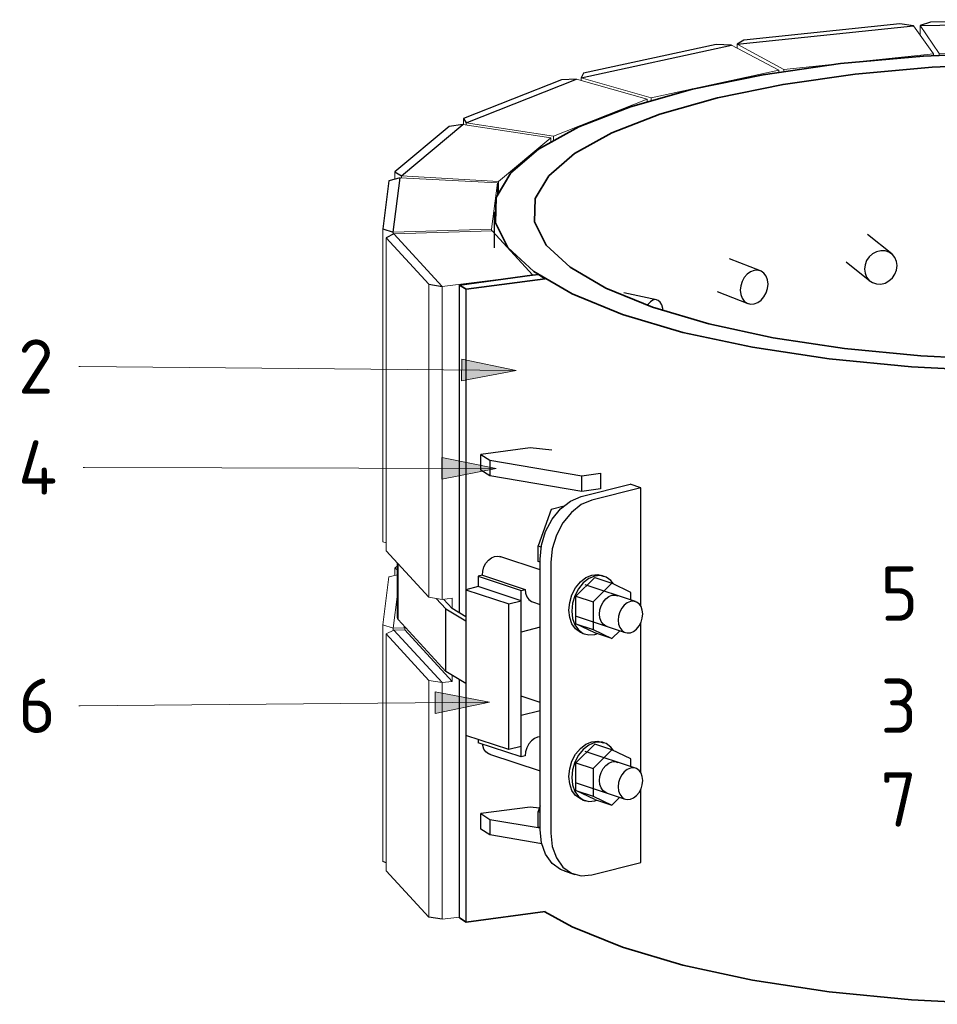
# Model space of a CAD drawing. Header units: millimetres. Extents: x -238433 to -217132, y -48109 to 138642.
# Tile 1 of 14: x -231615 to -230771, y -48109 to -47204. Entities that reach past the tile are written whole.
import ezdxf

# ---------------------------------------------------------------- set-up
doc = ezdxf.new("R2010")
doc.units = ezdxf.units.MM
for name, color, linetype, lineweight in [('N-CO-BC-BETONVORM-G', 50, 'Continuous', 25), ('N-CO-BC-BETONVORM-G-1', 50, 'Continuous', 13), ('N-CO-BC-BETONVORM-G-2', 50, 'Continuous', 35), ('N-CO-HC-HOUTVORM-G', 30, 'Continuous', 18), ('N-CO-HC-HOUTVORM-GD', 90, 'Continuous', 25), ('N-CO-KC-KUNSTSTOFVORM-G', 7, 'Continuous', 13), ('N-CO-KC-KUNSTSTOFVORM-GD', 90, 'Continuous', 18), ('N-CO-SC-STAALVORM-G', 10, 'Continuous', 25), ('N-CO-SC-STAALVORM-GD', 90, 'Continuous', 35), ('X-XX-AL-T25-1', 250, 'Continuous', 13), ('X-XX-AL-T25-2', 7, 'Continuous', 13)]:
    doc.layers.add(name, color=color, linetype=linetype, lineweight=lineweight)
doc.styles.add('NLCS-ISO_3', font='NLCS-ISO.ttf', dxfattribs={"height": 50})

# ---------------------------------------------------------------- blocks, each defined once
blk = doc.blocks.new('GM_Wrijfstijl_boven_beschermpaal - GM_Wrijfstijl_boven_beschermpaal-V1-3D impressie stalen onderdelen')
at = {"layer": 'N-CO-HC-HOUTVORM-G'}
for p, q in [((197206.88, -47218.02), (197206.88, -47209.2)), ((197379.18, -47223.95), (197379.18, -47206.71))]:
    blk.add_line(p, q, dxfattribs=at)
at = {"layer": 'N-CO-HC-HOUTVORM-GD'}
for p, q in [((197216.36, -47206.17), (197206.88, -47209.2)), ((197206.88, -47209.2), (197379.18, -47206.71)), ((197368.69, -47203.97), (197216.36, -47206.17)), ((197379.18, -47206.71), (197368.69, -47203.97))]:
    blk.add_line(p, q, dxfattribs=at)
at = {"layer": 'N-CO-KC-KUNSTSTOFVORM-G'}
for p, q in [((197206.88, -47218.02), (197206.88, -47209.2)), ((197379.18, -47223.95), (197379.18, -47206.71)), ((197224.33, -47235.03), (197224.33, -47236.68)), ((197370.71, -47232.91), (197370.71, -47234.46))]:
    blk.add_line(p, q, dxfattribs=at)
at = {"layer": 'N-CO-KC-KUNSTSTOFVORM-GD'}
for p, q in [((197379.18, -47206.71), (197206.88, -47209.2)), ((197206.88, -47209.2), (197224.33, -47235.03)), ((197370.71, -47232.91), (197379.18, -47206.71)), ((197224.33, -47235.03), (197370.71, -47232.91))]:
    blk.add_line(p, q, dxfattribs=at)
blk = doc.blocks.new('GM_Wrijfstijl_boven_beschermpaal - GM_Wrijfstijl_boven_beschermpaal-V2-3D impressie stalen onderdelen')
at = {"layer": 'N-CO-HC-HOUTVORM-G'}
blk.add_line((197038.58, -47230.23), (197038.58, -47226.51), dxfattribs=at)
at = {"layer": 'N-CO-HC-HOUTVORM-GD'}
for p, q in [((197038.58, -47226.51), (197200.84, -47209.55)), ((197188.04, -47207.82), (197044.59, -47222.81)), ((197200.84, -47209.55), (197188.04, -47207.82)), ((197044.59, -47222.81), (197038.58, -47226.51))]:
    blk.add_line(p, q, dxfattribs=at)
at = {"layer": 'N-CO-KC-KUNSTSTOFVORM-G'}
for p, q in [((197038.58, -47230.23), (197038.58, -47226.51)), ((197219.21, -47235.32), (197219.21, -47236.96)), ((197081.37, -47249.73), (197081.37, -47251.59))]:
    blk.add_line(p, q, dxfattribs=at)
at = {"layer": 'N-CO-KC-KUNSTSTOFVORM-GD'}
for p, q in [((197200.84, -47209.55), (197038.58, -47226.51)), ((197219.21, -47235.32), (197200.84, -47209.55)), ((197038.58, -47226.51), (197081.37, -47249.73)), ((197081.37, -47249.73), (197219.21, -47235.32))]:
    blk.add_line(p, q, dxfattribs=at)
blk = doc.blocks.new('GM_Wrijfstijl_boven_beschermpaal - GM_Wrijfstijl_boven_beschermpaal-V3-3D impressie stalen onderdelen')
at = {"layer": 'N-CO-HC-HOUTVORM-G'}
blk.add_line((196895.13, -47259.8), (196895.13, -47257.31), dxfattribs=at)
at = {"layer": 'N-CO-HC-HOUTVORM-GD'}
for p, q in [((196895.13, -47257.31), (197033.17, -47227.36)), ((197019.17, -47226.78), (196897.13, -47253.25)), ((197033.17, -47227.36), (197019.17, -47226.78)), ((196897.13, -47253.25), (196895.13, -47257.31))]:
    blk.add_line(p, q, dxfattribs=at)
at = {"layer": 'N-CO-KC-KUNSTSTOFVORM-G'}
for p, q in [((197076.77, -47250.45), (197076.77, -47252.31)), ((196895.13, -47259.8), (196895.13, -47257.31)), ((196959.51, -47275.89), (196959.51, -47278.19))]:
    blk.add_line(p, q, dxfattribs=at)
at = {"layer": 'N-CO-KC-KUNSTSTOFVORM-GD'}
for p, q in [((197033.17, -47227.36), (196895.13, -47257.31)), ((197076.77, -47250.45), (197033.17, -47227.36)), ((196959.51, -47275.89), (197076.77, -47250.45)), ((196895.13, -47257.31), (196959.51, -47275.89))]:
    blk.add_line(p, q, dxfattribs=at)
blk = doc.blocks.new('GM_Wrijfstijl_boven_beschermpaal - GM_Wrijfstijl_boven_beschermpaal-V4-3D impressie stalen onderdelen')
at = {"layer": 'N-CO-HC-HOUTVORM-G'}
for p, q in [((196712.45, -47684), (196712.45, -47396.27)), ((196722.07, -47401.38), (196722.07, -47399.27)), ((196715.65, -47684.99), (196712.45, -47684)), ((196718.14, -47716.47), (196712.45, -47760.57)), ((196726.09, -47714.33), (196718.14, -47716.47)), ((196722.07, -47763.57), (196726.09, -47732.38)), ((196712.45, -47760.57), (196722.07, -47763.57)), ((196712.45, -47978.25), (196712.45, -47760.57)), ((196722.07, -47765.68), (196722.07, -47763.57))]:
    blk.add_line(p, q, dxfattribs=at)
at = {"layer": 'N-CO-HC-HOUTVORM-GD'}
for p, q in [((196718.14, -47352.16), (196712.45, -47396.27)), ((196728.51, -47349.38), (196718.14, -47352.16)), ((196722.07, -47399.27), (196728.51, -47349.38)), ((196712.45, -47396.27), (196722.07, -47399.27)), ((196715.65, -47979.24), (196712.45, -47978.25))]:
    blk.add_line(p, q, dxfattribs=at)
at = {"layer": 'N-CO-KC-KUNSTSTOFVORM-G'}
for p, q in [((196817.96, -47354.11), (196817.96, -47365.28)), ((196722.07, -47401.38), (196722.07, -47399.27)), ((196812.49, -47396.48), (196812.49, -47398.01)), ((196722.07, -47763.57), (196726.09, -47732.38)), ((196732.11, -47763.26), (196732.11, -47761.47)), ((196722.07, -47763.57), (196732.11, -47763.26)), ((196722.07, -47765.68), (196722.07, -47763.57))]:
    blk.add_line(p, q, dxfattribs=at)
at = {"layer": 'N-CO-KC-KUNSTSTOFVORM-GD'}
for p, q in [((196728.51, -47349.38), (196722.07, -47399.27)), ((196817.96, -47354.11), (196728.51, -47349.38)), ((196812.49, -47396.48), (196817.96, -47354.11)), ((196722.07, -47399.27), (196812.49, -47396.48))]:
    blk.add_line(p, q, dxfattribs=at)
blk = doc.blocks.new('GM_Wrijfstijl_boven_beschermpaal - GM_Wrijfstijl_boven_beschermpaal-V5-3D impressie stalen onderdelen')
at = {"layer": 'N-CO-HC-HOUTVORM-G'}
for p, q in [((196715.65, -47404.58), (196715.65, -47692.3)), ((196754.76, -47734.96), (196754.76, -47447.23)), ((196766.99, -47737.02), (196766.99, -47449.29)), ((196754.76, -47734.96), (196715.65, -47692.3)), ((196766.99, -47737.02), (196754.76, -47734.96)), ((196722.75, -47765.34), (196715.65, -47768.88)), ((196715.65, -47768.88), (196754.76, -47811.54)), ((196715.65, -47768.88), (196715.65, -47986.55)), ((196766.99, -47813.59), (196722.75, -47765.34)), ((196754.76, -47811.54), (196766.99, -47813.59)), ((196754.76, -48029.21), (196754.76, -47811.54)), ((196766.99, -48031.27), (196766.99, -47813.59))]:
    blk.add_line(p, q, dxfattribs=at)
at = {"layer": 'N-CO-HC-HOUTVORM-GD'}
for p, q in [((196722.75, -47401.04), (196715.65, -47404.58)), ((196715.65, -47404.58), (196754.76, -47447.23)), ((196766.99, -47449.29), (196722.75, -47401.04)), ((196754.76, -47447.23), (196766.99, -47449.29)), ((196754.76, -48029.21), (196715.65, -47986.55)), ((196766.99, -48031.27), (196754.76, -48029.21))]:
    blk.add_line(p, q, dxfattribs=at)
at = {"layer": 'N-CO-KC-KUNSTSTOFVORM-G'}
for p, q in [((196766.99, -47737.02), (196766.99, -47449.29)), ((196776.29, -47735.87), (196766.99, -47737.02)), ((196776.29, -47745.44), (196776.29, -47735.87)), ((196732.78, -47765), (196732.78, -47762.2)), ((196722.75, -47765.34), (196732.78, -47765)), ((196766.99, -47813.59), (196722.75, -47765.34)), ((196732.78, -47765), (196776.29, -47812.45)), ((196776.29, -47812.45), (196776.29, -47806.78)), ((196766.99, -47813.59), (196776.29, -47812.45)), ((196766.99, -48031.27), (196766.99, -47813.59))]:
    blk.add_line(p, q, dxfattribs=at)
at = {"layer": 'N-CO-KC-KUNSTSTOFVORM-GD'}
for p, q in [((196813.07, -47397.99), (196722.75, -47401.04)), ((196850.65, -47438.98), (196813.07, -47397.99)), ((196722.75, -47401.04), (196766.99, -47449.29)), ((196766.99, -47449.29), (196850.65, -47438.98)), ((196782.96, -48029.3), (196766.99, -48031.27))]:
    blk.add_line(p, q, dxfattribs=at)
blk = doc.blocks.new('GM_Wrijfstijl_boven_beschermpaal - GM_Wrijfstijl_boven_beschermpaal-V6-3D impressie stalen onderdelen')
at = {"layer": 'N-CO-HC-HOUTVORM-G'}
for p, q in [((196786.88, -47300.57), (196786.88, -47294.85)), ((196789.06, -47300.89), (196789.06, -47298.89))]:
    blk.add_line(p, q, dxfattribs=at)
at = {"layer": 'N-CO-HC-HOUTVORM-GD'}
for p, q in [((196876.83, -47259.2), (196786.88, -47294.85)), ((196789.06, -47298.89), (196890.81, -47258.57)), ((196890.81, -47258.57), (196876.83, -47259.2)), ((196786.88, -47294.85), (196789.06, -47298.89))]:
    blk.add_line(p, q, dxfattribs=at)
at = {"layer": 'N-CO-KC-KUNSTSTOFVORM-G'}
for p, q in [((196955.83, -47276.97), (196955.83, -47279.32)), ((196789.06, -47300.89), (196789.06, -47298.89)), ((196869.4, -47311.21), (196869.4, -47314.69))]:
    blk.add_line(p, q, dxfattribs=at)
at = {"layer": 'N-CO-KC-KUNSTSTOFVORM-GD'}
for p, q in [((196890.81, -47258.57), (196789.06, -47298.89)), ((196955.83, -47276.97), (196890.81, -47258.57)), ((196869.4, -47311.21), (196955.83, -47276.97)), ((196789.06, -47298.89), (196869.4, -47311.21))]:
    blk.add_line(p, q, dxfattribs=at)
blk = doc.blocks.new('GM_Wrijfstijl_boven_beschermpaal - GM_Wrijfstijl_boven_beschermpaal-V7-3D impressie stalen onderdelen')
at = {"layer": 'N-CO-HC-HOUTVORM-G'}
for p, q in [((196723.47, -47350.73), (196723.47, -47343.95)), ((196729.64, -47349.44), (196729.64, -47347.63)), ((196726.09, -47706.07), (196723.47, -47708.25)), ((196723.47, -47708.25), (196726.09, -47709.82)), ((196723.47, -47715.04), (196723.47, -47708.25))]:
    blk.add_line(p, q, dxfattribs=at)
at = {"layer": 'N-CO-HC-HOUTVORM-GD'}
for p, q in [((196729.64, -47347.63), (196786.21, -47300.47)), ((196786.21, -47300.47), (196773.48, -47302.25)), ((196773.48, -47302.25), (196723.47, -47343.95)), ((196723.47, -47343.95), (196729.64, -47347.63))]:
    blk.add_line(p, q, dxfattribs=at)
at = {"layer": 'N-CO-KC-KUNSTSTOFVORM-G'}
for p, q in [((196866.98, -47312.55), (196866.98, -47316.17)), ((196729.64, -47349.44), (196729.64, -47347.63)), ((196818.92, -47352.62), (196818.92, -47363.12))]:
    blk.add_line(p, q, dxfattribs=at)
at = {"layer": 'N-CO-KC-KUNSTSTOFVORM-GD'}
for p, q in [((196786.21, -47300.47), (196729.64, -47347.63)), ((196866.98, -47312.55), (196786.21, -47300.47)), ((196818.92, -47352.62), (196866.98, -47312.55)), ((196729.64, -47347.63), (196818.92, -47352.62))]:
    blk.add_line(p, q, dxfattribs=at)
blk = doc.blocks.new('GM_type2 - GM_type2-3480043-3D impressie stalen onderdelen')
at = {"layer": 'N-CO-SC-STAALVORM-G'}
for p, q in [((196782.96, -47749.42), (196782.96, -47447.98)), ((196789.24, -47728.09), (196789.24, -47451.92)), ((196782.96, -48029.96), (196782.96, -47810.76)), ((196789.24, -48033.9), (196789.24, -47862.24))]:
    blk.add_line(p, q, dxfattribs=at)
at = {"layer": 'N-CO-SC-STAALVORM-GD'}
for p, q in [((196849.96, -47439.05), (196782.96, -47447.98)), ((196789.24, -47451.92), (196861.9, -47442.24)), ((196855.62, -47438.3), (196850.65, -47438.96)), ((196861.9, -47442.24), (196855.62, -47438.3)), ((196782.96, -47447.98), (196789.24, -47451.92)), ((196861.9, -48024.22), (196789.24, -48033.9)), ((196789.24, -48033.9), (196782.96, -48029.96))]:
    blk.add_line(p, q, dxfattribs=at)
blk = doc.blocks.new('GM_Type10 - GM_Type10-V15-3D impressie stalen onderdelen')
at = {"layer": 'N-CO-SC-STAALVORM-G'}
for p, q in [((197180.67, -47419.23), (197158.47, -47401.45)), ((197138.68, -47426.59), (197160.67, -47444.21))]:
    blk.add_line(p, q, dxfattribs=at)
for points in [[(197185.72, -47430.15, 0), (197185.21, -47426.24, 0), (197183.7, -47422.7, 0), (197181.31, -47419.78, 0), (197178.19, -47417.67, 0), (197174.57, -47416.52, 0), (197170.67, -47416.4, 0), (197166.78, -47417.33, 0), (197163.15, -47419.24, 0), (197160.03, -47422, 0), (197157.64, -47425.42, 0), (197156.13, -47429.28, 0), (197155.62, -47433.29, 0)], [(197155.62, -47433.29, 0), (197156.13, -47437.2, 0), (197157.64, -47440.74, 0), (197160.03, -47443.66, 0), (197163.15, -47445.77, 0), (197166.78, -47446.92, 0), (197170.67, -47447.04, 0), (197174.57, -47446.11, 0), (197178.19, -47444.2, 0), (197181.31, -47441.44, 0), (197183.7, -47438.02, 0), (197185.21, -47434.16, 0), (197185.72, -47430.15, 0)]]:
    blk.add_polyline3d(points, dxfattribs=at)
blk = doc.blocks.new('GM_Type10 - GM_Type10-V16-3D impressie stalen onderdelen')
at = {"layer": 'N-CO-SC-STAALVORM-G'}
for p, q in [((197059.89, -47435), (197031.37, -47423.99)), ((197019.96, -47453.89), (197048.37, -47464.85))]:
    blk.add_line(p, q, dxfattribs=at)
for points in [[(197066.93, -47447.15, 0), (197066.49, -47443.28, 0), (197065.22, -47439.86, 0), (197063.18, -47437.13, 0), (197060.53, -47435.27, 0), (197057.44, -47434.41, 0), (197054.13, -47434.61, 0), (197050.82, -47435.85, 0), (197047.73, -47438.05, 0), (197045.08, -47441.06, 0), (197043.04, -47444.67, 0), (197041.76, -47448.64, 0), (197041.33, -47452.7, 0)], [(197041.33, -47452.7, 0), (197041.76, -47456.57, 0), (197043.04, -47459.99, 0), (197045.08, -47462.72, 0), (197047.73, -47464.58, 0), (197050.82, -47465.44, 0), (197054.13, -47465.24, 0), (197057.44, -47464, 0), (197060.53, -47461.8, 0), (197063.18, -47458.79, 0), (197065.22, -47455.18, 0), (197066.49, -47451.21, 0), (197066.93, -47447.15, 0)]]:
    blk.add_polyline3d(points, dxfattribs=at)
blk = doc.blocks.new('GM_Type10 - GM_Type10-V17-3D impressie stalen onderdelen')
at = {"layer": 'N-CO-SC-STAALVORM-G'}
blk.add_line((196964.38, -47461.54), (196934.31, -47455.18), dxfattribs=at)
blk.add_polyline3d([(196970.42, -47471.39, 0), (196970.19, -47469.62, 0), (196969.24, -47466.3, 0), (196967.74, -47463.72, 0), (196965.79, -47462.06, 0), (196963.51, -47461.43, 0), (196961.07, -47461.88, 0), (196958.63, -47463.37, 0), (196956.35, -47465.8, 0), (196955.85, -47466.5, 0)], dxfattribs=at)
blk = doc.blocks.new('GM_type3 - GM_type3-3483063-3D impressie stalen onderdelen')
at = {"layer": 'N-CO-SC-STAALVORM-G'}
for p, q in [((196894.94, -47642.58), (196940.14, -47631.16)), ((196950.01, -47634.43), (196904.8, -47645.85)), ((196950.01, -47634.43), (196940.14, -47631.16)), ((196950.01, -47743.56), (196950.01, -47634.43)), ((196857.27, -47948.83), (196857.27, -47699.95)), ((196867.13, -47703.22), (196867.13, -47952.1)), ((196950.01, -47896.72), (196950.01, -47758.19)), ((196950.01, -47979.03), (196950.01, -47911.35)), ((196904.8, -47990.45), (196950.01, -47979.03)), ((196879.2, -47986.78), (196889.07, -47990.05))]:
    blk.add_line(p, q, dxfattribs=at)
for points in [[(196857.27, -47699.95, 0), (196858.55, -47687.24, 0), (196862.32, -47674.75, 0), (196868.3, -47663.33, 0), (196876.1, -47653.75, 0), (196885.19, -47646.67, 0), (196894.94, -47642.58, 0)], [(196904.8, -47645.85, 0), (196895.05, -47649.94, 0), (196885.97, -47657.02, 0), (196878.17, -47666.6, 0), (196872.18, -47678.02, 0), (196868.42, -47690.51, 0), (196867.13, -47703.22, 0)], [(196880.94, -47987.28, 0), (196876.1, -47985.52, 0), (196868.3, -47979.89, 0), (196862.32, -47971.49, 0), (196858.55, -47960.89, 0), (196857.27, -47948.83, 0)], [(196867.13, -47952.1, 0), (196868.42, -47964.16, 0), (196872.18, -47974.76, 0), (196878.17, -47983.16, 0), (196885.97, -47988.79, 0), (196895.05, -47991.28, 0), (196904.8, -47990.45, 0)]]:
    blk.add_polyline3d(points, dxfattribs=at)
blk = doc.blocks.new('GM_type5 - GM_type5-3483963-3D impressie stalen onderdelen')
at = {"layer": 'N-CO-SC-STAALVORM-G'}
for p, q in [((196867.4, -47654.28), (196855.4, -47687.96)), ((196879.27, -47651.28), (196867.4, -47654.28)), ((196855.4, -47687.96), (196858.38, -47688.95)), ((196855.4, -47702.32), (196855.4, -47687.96)), ((196857.27, -47702.94), (196855.4, -47702.32))]:
    blk.add_line(p, q, dxfattribs=at)
blk = doc.blocks.new('GM_type5 - GM_type5-V19-3D impressie stalen onderdelen')
at = {"layer": 'N-CO-SC-STAALVORM-G'}
for p, q in [((196857.27, -47926.81), (196855.4, -47932.05)), ((196855.4, -47932.05), (196857.27, -47932.67)), ((196855.4, -47946.41), (196855.4, -47932.05)), ((196857.27, -47947.03), (196855.4, -47946.41))]:
    blk.add_line(p, q, dxfattribs=at)
blk = doc.blocks.new('GM_type4 - GM_type4-3520903-3D impressie stalen onderdelen')
at = {"layer": 'N-CO-SC-STAALVORM-G'}
for p, q in [((196848.07, -47928.04), (196802.66, -47934.09)), ((196802.66, -47934.09), (196811.03, -47939.35)), ((196802.66, -47948.45), (196802.66, -47934.09)), ((196856.51, -47928.94), (196848.07, -47928.04)), ((196811.03, -47939.35), (196857.27, -47947.16)), ((196811.03, -47939.35), (196811.03, -47953.71)), ((196811.03, -47953.71), (196802.66, -47948.45)), ((196858.87, -47961.79), (196811.03, -47953.71))]:
    blk.add_line(p, q, dxfattribs=at)
blk = doc.blocks.new('GM_type4 - GM_type4-V20-3D impressie stalen onderdelen')
at = {"layer": 'N-CO-SC-STAALVORM-G'}
for p, q in [((196848.07, -47597.8), (196802.66, -47603.85)), ((196867.99, -47599.93), (196848.07, -47597.8)), ((196802.66, -47603.85), (196811.03, -47609.11)), ((196802.66, -47618.21), (196802.66, -47603.85)), ((196811.03, -47609.11), (196895.67, -47623.4)), ((196811.03, -47609.11), (196811.03, -47623.47)), ((196811.03, -47623.47), (196802.66, -47618.21)), ((196895.67, -47637.76), (196811.03, -47623.47)), ((196895.67, -47623.4), (196912.73, -47621.13)), ((196895.67, -47637.76), (196895.67, -47623.4)), ((196912.73, -47621.13), (196912.73, -47635.49)), ((196912.73, -47635.49), (196895.67, -47637.76))]:
    blk.add_line(p, q, dxfattribs=at)
blk = doc.blocks.new('GM_M30 - M20-3491457-3D impressie stalen onderdelen')
at = {"layer": 'N-CO-SC-STAALVORM-G'}
for p, q in [((196857.27, -47710.01), (196820.09, -47697.68)), ((196804.07, -47714.78), (196843.53, -47727.86)), ((196890.1, -47734.11), (196907.43, -47717.02)), ((196907.43, -47717.02), (196923.21, -47722.25)), ((196916.24, -47715.87), (196913.61, -47714.99)), ((196945.03, -47739.11), (196898.79, -47723.78)), ((196923.21, -47722.25), (196905.89, -47739.34)), ((196940.54, -47730.59), (196923.21, -47722.25)), ((196890.1, -47759.53), (196890.1, -47734.11)), ((196890.1, -47734.11), (196905.89, -47739.34)), ((196940.54, -47737.69), (196940.54, -47730.59)), ((196850.11, -47739.24), (196857.27, -47741.62)), ((196905.89, -47739.34), (196905.89, -47764.76)), ((196889.43, -47752.28), (196935.59, -47767.58)), ((196907.43, -47767.87), (196890.1, -47759.53)), ((196890.1, -47759.53), (196905.89, -47764.76)), ((196895.99, -47768.15), (196898.62, -47769.02)), ((196905.89, -47764.76), (196923.21, -47773.1)), ((196923.21, -47773.1), (196907.43, -47767.87)), ((196923.21, -47773.1), (196930.57, -47765.85))]:
    blk.add_line(p, q, dxfattribs=at)
for points in [[(196804.07, -47714.78, 0), (196804.46, -47710.96, 0), (196805.59, -47707.21, 0), (196807.38, -47703.79, 0), (196809.72, -47700.91, 0), (196812.45, -47698.79, 0), (196815.37, -47697.56, 0), (196818.3, -47697.31, 0), (196821.02, -47698.06, 0)], [(196883.71, -47746.9, 0), (196884.43, -47739.78, 0), (196886.53, -47732.78, 0), (196889.89, -47726.39, 0), (196894.25, -47721.02, 0), (196899.34, -47717.06, 0), (196904.8, -47714.77, 0), (196910.26, -47714.3, 0), (196915.35, -47715.7, 0)], [(196924.77, -47722.8, 0), (196922.35, -47719.72, 0), (196917.98, -47716.57, 0), (196912.89, -47715.18, 0), (196907.43, -47715.64, 0), (196901.97, -47717.93, 0), (196896.89, -47721.9, 0), (196892.52, -47727.26, 0), (196889.16, -47733.66, 0), (196887.06, -47740.65, 0), (196886.34, -47747.77, 0)], [(196843.53, -47727.86, 0), (196843.91, -47731.48, 0), (196845.04, -47734.65, 0), (196846.84, -47737.17, 0), (196849.18, -47738.86, 0), (196850.64, -47739.4, 0)], [(196911.91, -47750.53, 0), (196912.3, -47746.72, 0), (196913.43, -47742.97, 0), (196915.22, -47739.54, 0), (196917.56, -47736.67, 0), (196920.29, -47734.55, 0), (196923.21, -47733.32, 0), (196926.14, -47733.07, 0), (196928.86, -47733.81, 0)], [(196951.61, -47750.49, 0), (196951.23, -47746.87, 0), (196950.1, -47743.69, 0), (196948.3, -47741.17, 0), (196945.96, -47739.48, 0), (196943.24, -47738.74, 0), (196940.31, -47738.99, 0), (196937.39, -47740.21, 0), (196934.66, -47742.34, 0), (196932.32, -47745.21, 0), (196930.52, -47748.64, 0), (196929.4, -47752.38, 0), (196929.01, -47756.2, 0)], [(196896.87, -47768.41, 0), (196894.25, -47767.45, 0), (196889.89, -47764.29, 0), (196886.53, -47759.59, 0), (196884.43, -47753.65, 0), (196883.71, -47746.9, 0)], [(196886.34, -47747.77, 0), (196887.06, -47754.53, 0), (196889.16, -47760.46, 0), (196892.52, -47765.16, 0), (196896.89, -47768.32, 0), (196901.97, -47769.71, 0), (196907.43, -47769.25, 0), (196909.28, -47768.67, 0)], [(196919.02, -47762.06, 0), (196917.56, -47761.54, 0), (196915.22, -47759.85, 0), (196913.43, -47757.33, 0), (196912.3, -47754.15, 0), (196911.91, -47750.53, 0)], [(196929.01, -47756.2, 0), (196929.4, -47759.82, 0), (196930.52, -47762.99, 0), (196932.32, -47765.51, 0), (196934.66, -47767.21, 0), (196937.39, -47767.95, 0), (196940.31, -47767.7, 0), (196943.24, -47766.47, 0), (196945.96, -47764.35, 0), (196948.3, -47761.48, 0), (196950.1, -47758.05, 0), (196951.23, -47754.3, 0), (196951.61, -47750.49, 0)]]:
    blk.add_polyline3d(points, dxfattribs=at)
blk = doc.blocks.new('GM_M30 - M20-V21-3D impressie stalen onderdelen')
at = {"layer": 'N-CO-SC-STAALVORM-G'}
for p, q in [((196890.1, -47887.26), (196907.43, -47870.18)), ((196923.21, -47875.41), (196907.43, -47870.18)), ((196916.24, -47869.02), (196913.61, -47868.15)), ((196810.65, -47879.32), (196857.27, -47894.77)), ((196945.03, -47892.26), (196898.79, -47876.93)), ((196923.21, -47875.41), (196905.89, -47892.5)), ((196940.54, -47883.74), (196923.21, -47875.41)), ((196890.1, -47912.69), (196890.1, -47887.26)), ((196890.1, -47887.26), (196905.89, -47892.5)), ((196940.54, -47890.85), (196940.54, -47883.74)), ((196905.89, -47892.5), (196905.89, -47917.92)), ((196889.35, -47905.41), (196935.59, -47920.74)), ((196907.43, -47921.02), (196890.1, -47912.69)), ((196890.1, -47912.69), (196905.89, -47917.92)), ((196895.99, -47921.3), (196898.62, -47922.18)), ((196905.89, -47917.92), (196923.21, -47926.25)), ((196907.43, -47921.02), (196923.21, -47926.25)), ((196923.21, -47926.25), (196930.57, -47919))]:
    blk.add_line(p, q, dxfattribs=at)
for points in [[(196811.17, -47879.47, 0), (196809.72, -47878.94, 0), (196807.38, -47877.25, 0), (196805.59, -47874.73, 0), (196804.46, -47871.55, 0), (196804.23, -47870.26, 0)], [(196857.28, -47863.52, 0), (196854.83, -47863.8, 0), (196851.9, -47865.03, 0), (196849.18, -47867.15, 0), (196846.84, -47870.02, 0), (196845.04, -47873.45, 0), (196843.91, -47877.2, 0), (196843.53, -47881.01, 0)], [(196883.71, -47900.05, 0), (196884.43, -47892.94, 0), (196886.53, -47885.94, 0), (196889.89, -47879.54, 0), (196894.25, -47874.18, 0), (196899.34, -47870.22, 0), (196904.8, -47867.92, 0), (196910.26, -47867.46, 0), (196915.35, -47868.85, 0)], [(196924.77, -47875.95, 0), (196922.35, -47872.88, 0), (196917.98, -47869.72, 0), (196912.89, -47868.33, 0), (196907.43, -47868.8, 0), (196901.97, -47871.09, 0), (196896.89, -47875.05, 0), (196892.52, -47880.41, 0), (196889.16, -47886.81, 0), (196887.06, -47893.81, 0), (196886.34, -47900.93, 0)], [(196911.91, -47903.68, 0), (196912.3, -47899.87, 0), (196913.43, -47896.12, 0), (196915.22, -47892.7, 0), (196917.56, -47889.82, 0), (196920.29, -47887.7, 0), (196923.21, -47886.47, 0), (196926.14, -47886.22, 0), (196928.86, -47886.97, 0)], [(196951.61, -47903.64, 0), (196951.23, -47900.03, 0), (196950.1, -47896.85, 0), (196948.3, -47894.33, 0), (196945.96, -47892.64, 0), (196943.24, -47891.89, 0), (196940.31, -47892.14, 0), (196937.39, -47893.37, 0), (196934.66, -47895.49, 0), (196932.32, -47898.36, 0), (196930.52, -47901.79, 0), (196929.4, -47905.54, 0), (196929.01, -47909.35, 0)], [(196896.87, -47921.56, 0), (196894.25, -47920.6, 0), (196889.89, -47917.45, 0), (196886.53, -47912.74, 0), (196884.43, -47906.81, 0), (196883.71, -47900.05, 0)], [(196886.34, -47900.93, 0), (196887.06, -47907.68, 0), (196889.16, -47913.61, 0), (196892.52, -47918.32, 0), (196896.89, -47921.47, 0), (196901.97, -47922.87, 0), (196907.43, -47922.4, 0), (196909.28, -47921.83, 0)], [(196919.02, -47915.22, 0), (196917.56, -47914.69, 0), (196915.22, -47913, 0), (196913.43, -47910.48, 0), (196912.3, -47907.3, 0), (196911.91, -47903.68, 0)], [(196929.01, -47909.35, 0), (196929.4, -47912.97, 0), (196930.52, -47916.15, 0), (196932.32, -47918.67, 0), (196934.66, -47920.36, 0), (196937.39, -47921.11, 0), (196940.31, -47920.86, 0), (196943.24, -47919.63, 0), (196945.96, -47917.51, 0), (196948.3, -47914.63, 0), (196950.1, -47911.21, 0), (196951.23, -47907.46, 0), (196951.61, -47903.64, 0)]]:
    blk.add_polyline3d(points, dxfattribs=at)
blk = doc.blocks.new('GM_type7 - GM_type7-3490173-3D impressie stalen onderdelen')
at = {"layer": 'N-CO-SC-STAALVORM-G'}
for p, q in [((196804.07, -47714.78), (196800.31, -47715.73)), ((196800.31, -47715.73), (196839.76, -47728.81)), ((196800.31, -47715.73), (196800.31, -47725.3)), ((196839.76, -47728.81), (196843.53, -47727.86)), ((196839.76, -47767.1), (196839.76, -47728.81)), ((196857.27, -47762.67), (196839.76, -47767.1))]:
    blk.add_line(p, q, dxfattribs=at)
blk = doc.blocks.new('GM_type7 - GM_type7-V22-3D impressie stalen onderdelen')
at = {"layer": 'N-CO-SC-STAALVORM-G'}
for p, q in [((196857.27, -47831.88), (196839.76, -47826.07)), ((196839.76, -47843.67), (196857.27, -47839.25)), ((196839.76, -47881.96), (196839.76, -47843.67)), ((196800.31, -47865.91), (196800.31, -47868.88)), ((196839.76, -47881.96), (196800.31, -47868.88)), ((196843.53, -47881.01), (196839.76, -47881.96))]:
    blk.add_line(p, q, dxfattribs=at)
blk = doc.blocks.new('GM_type6 - GM_type6-3496029-3D impressie stalen onderdelen')
at = {"layer": 'N-CO-SC-STAALVORM-G'}
for p, q in [((196800.31, -47725.3), (196789, -47728.15)), ((196839.76, -47738.38), (196800.31, -47725.3)), ((196789, -47728.15), (196828.46, -47741.23)), ((196789, -47728.15), (196789, -47862.16)), ((196828.46, -47741.23), (196839.76, -47738.38)), ((196828.46, -47875.25), (196828.46, -47741.23)), ((196839.76, -47872.39), (196839.76, -47738.38)), ((196828.46, -47875.25), (196789, -47862.16)), ((196839.76, -47872.39), (196828.46, -47875.25))]:
    blk.add_line(p, q, dxfattribs=at)
blk = doc.blocks.new('GM_type12 - GM_type9-3500595-3D impressie stalen onderdelen')
at = {"layer": 'N-CO-SC-STAALVORM-G'}
for p, q in [((197922.9, -47738.4), (197922.9, -47696.9)), ((197923.01, -47736.57), (197923.01, -47696.72)), ((196726.09, -47753.81), (196726.09, -47703.7)), ((196726.76, -47755.64), (196726.76, -47704.43)), ((197818.37, -47776.07), (197893.77, -47731.61)), ((197893.77, -47731.61), (197895.01, -47730.5)), ((197893.77, -47789.04), (197893.77, -47731.61)), ((197895.72, -47787.3), (197895.72, -47730.08)), ((196761.51, -47736.1), (196770.49, -47745.89)), ((196776.29, -47745.44), (196768.4, -47736.84)), ((197922.9, -47738.4), (197895.72, -47787.3)), ((197923.01, -47736.57), (197922.9, -47738.4)), ((196726.76, -47755.64), (196726.09, -47753.81)), ((196770.49, -47745.89), (196789, -47756.92)), ((196770.49, -47803.32), (196770.49, -47745.89)), ((196789, -47753.02), (196776.29, -47745.44)), ((196770.49, -47803.32), (196726.76, -47755.64)), ((197827.83, -47766.55), (197818.67, -47771.95)), ((197809.78, -47776.56), (197693.93, -47812.34)), ((197698.31, -47813.52), (197814.74, -47777.57)), ((197813.36, -47775.08), (197809.92, -47776.5)), ((197815.96, -47773.55), (197813.36, -47775.08)), ((197814.74, -47777.57), (197818.37, -47776.07)), ((197814.74, -47835), (197814.74, -47777.57)), ((197818.37, -47833.5), (197818.37, -47776.07)), ((197893.77, -47789.04), (197818.37, -47833.5)), ((197895.72, -47787.3), (197893.77, -47789.04)), ((196789, -47814.35), (196770.49, -47803.32)), ((197693.93, -47812.34), (197648.35, -47821.86)), ((197648.35, -47823.96), (197698.31, -47813.52)), ((197698.31, -47870.96), (197698.31, -47813.52)), ((197814.74, -47835), (197698.31, -47870.96)), ((197818.37, -47833.5), (197814.74, -47835)), ((197698.31, -47870.96), (197648.35, -47881.39))]:
    blk.add_line(p, q, dxfattribs=at)
blk = doc.blocks.new('GM_buispaal-Blauwverlaat - GM_buispaal-Blauwverlaat-3493027-3D impressie stalen onderdelen')
at = {"layer": 'N-CO-SC-STAALVORM-G'}
for p, q in [((196814.87, -47380.78), (196814.87, -47413.65)), ((197830.87, -47413.65), (197830.87, -47380.78))]:
    blk.add_line(p, q, dxfattribs=at)
at = {"layer": 'N-CO-SC-STAALVORM-GD'}
for points in [[(197815.48, -47416.69, 0), (197828.83, -47393.95, 0), (197829.72, -47370.89, 0), (197818.13, -47348.07, 0), (197794.34, -47326.05, 0), (197758.95, -47305.38, 0), (197712.81, -47286.57, 0), (197657.08, -47270.08, 0), (197593.12, -47256.31, 0), (197522.5, -47245.61, 0), (197446.97, -47238.24, 0), (197368.38, -47234.38, 0), (197288.67, -47234.12, 0), (197209.8, -47237.47, 0), (197133.72, -47244.35, 0), (197062.29, -47254.6, 0), (196997.28, -47267.95, 0), (196940.29, -47284.07, 0), (196892.72, -47302.58, 0), (196855.74, -47323.02, 0), (196830.26, -47344.87, 0)], [(196865.17, -47347.42, 0), (196888.84, -47327.11, 0), (196923.2, -47308.12, 0), (196967.4, -47290.93, 0), (197020.36, -47275.94, 0), (197080.76, -47263.54, 0), (197147.12, -47254.02, 0), (197217.81, -47247.63, 0), (197291.09, -47244.51, 0), (197365.15, -47244.75, 0), (197438.17, -47248.34, 0), (197508.35, -47255.19, 0), (197573.97, -47265.13, 0), (197633.4, -47277.92, 0), (197685.18, -47293.25, 0), (197728.04, -47310.72, 0), (197760.93, -47329.93, 0), (197783.03, -47350.38, 0), (197793.8, -47371.59, 0), (197792.97, -47393.02, 0), (197780.57, -47414.15, 0)], [(196830.26, -47344.87, 0), (196816.91, -47367.61, 0), (196816.02, -47390.68, 0), (196827.61, -47413.5, 0), (196851.4, -47435.52, 0), (196886.79, -47456.19, 0), (196932.92, -47475, 0), (196988.66, -47491.49, 0), (197052.62, -47505.25, 0), (197123.24, -47515.96, 0), (197198.77, -47523.33, 0), (197277.36, -47527.19, 0), (197357.07, -47527.45, 0), (197435.94, -47524.09, 0), (197512.02, -47517.21, 0), (197583.45, -47506.97, 0), (197648.46, -47493.62, 0), (197705.45, -47477.49, 0), (197753.02, -47458.98, 0), (197790, -47438.55, 0), (197815.48, -47416.69, 0)], [(197780.57, -47414.15, 0), (197756.9, -47434.46, 0), (197722.54, -47453.44, 0), (197678.34, -47470.64, 0), (197625.38, -47485.62, 0), (197564.98, -47498.03, 0), (197498.62, -47507.54, 0), (197427.92, -47513.94, 0), (197354.65, -47517.05, 0), (197280.59, -47516.82, 0), (197207.57, -47513.23, 0), (197137.39, -47506.38, 0), (197071.77, -47496.43, 0), (197012.34, -47483.64, 0), (196960.56, -47468.32, 0), (196917.69, -47450.84, 0), (196884.81, -47431.64, 0), (196862.71, -47411.18, 0), (196851.94, -47389.98, 0), (196852.77, -47368.55, 0), (196865.17, -47347.42, 0)], [(197628.5, -48080.18, 0), (197583.45, -48088.95, 0), (197512.02, -48099.19, 0), (197435.94, -48106.07, 0), (197357.07, -48109.43, 0), (197277.36, -48109.17, 0), (197198.77, -48105.31, 0), (197123.24, -48097.94, 0), (197052.62, -48087.23, 0), (196988.66, -48073.47, 0), (196932.92, -48056.98, 0), (196886.79, -48038.17, 0), (196861.47, -48024.26, 0)]]:
    blk.add_polyline3d(points, dxfattribs=at)

msp = doc.modelspace()

# ---------------------------------------------------------------- hatches: boundary and pattern name
at = {"layer": 'X-XX-AL-T25-1'}
for points in [[(-231158.51, -47526.55), (-231208.42, -47516.11), (-231208.59, -47536.11)], [(-231176.72, -47616.63), (-231226.69, -47606.52), (-231226.74, -47626.52)], [(-231182.92, -47831.69), (-231233.01, -47822.12), (-231232.84, -47842.12)]]:
    msp.add_hatch(color=256, dxfattribs=at).paths.add_polyline_path(points, flags=0)

# ---------------------------------------------------------------- linework, layer by layer
for p, q in [((-231208.42, -47516.11), (-231208.59, -47536.11)), ((-231158.51, -47526.55), (-231208.42, -47516.11)), ((-231559.55, -47522.99), (-231560.83, -47522.99)), ((-231158.51, -47526.55), (-231559.55, -47522.99)), ((-231208.59, -47536.11), (-231158.51, -47526.55)), ((-231226.69, -47606.52), (-231226.74, -47626.52)), ((-231176.72, -47616.63), (-231226.69, -47606.52)), ((-231555.55, -47615.79), (-231556.86, -47615.79)), ((-231176.72, -47616.63), (-231555.55, -47615.79)), ((-231226.74, -47626.52), (-231176.72, -47616.63)), ((-231182.92, -47831.69), (-231233.01, -47822.12)), ((-231233.01, -47822.12), (-231232.84, -47842.12)), ((-231559.55, -47834.93), (-231560.83, -47834.93)), ((-231182.92, -47831.69), (-231559.55, -47834.93)), ((-231232.84, -47842.12), (-231182.92, -47831.69))]:
    msp.add_line(p, q, dxfattribs=at)

# ---------------------------------------------------------------- block references
at = {"layer": 'N-CO-BC-BETONVORM-G'}
for name in ['GM_Type10 - GM_Type10-V15-3D impressie stalen onderdelen', 'GM_Type10 - GM_Type10-V16-3D impressie stalen onderdelen', 'GM_type2 - GM_type2-3480043-3D impressie stalen onderdelen', 'GM_Type10 - GM_Type10-V17-3D impressie stalen onderdelen', 'GM_type4 - GM_type4-V20-3D impressie stalen onderdelen', 'GM_type3 - GM_type3-3483063-3D impressie stalen onderdelen', 'GM_type5 - GM_type5-3483963-3D impressie stalen onderdelen', 'GM_type12 - GM_type9-3500595-3D impressie stalen onderdelen', 'GM_M30 - M20-3491457-3D impressie stalen onderdelen', 'GM_type7 - GM_type7-3490173-3D impressie stalen onderdelen', 'GM_type6 - GM_type6-3496029-3D impressie stalen onderdelen', 'GM_type7 - GM_type7-V22-3D impressie stalen onderdelen', 'GM_M30 - M20-V21-3D impressie stalen onderdelen', 'GM_type4 - GM_type4-3520903-3D impressie stalen onderdelen', 'GM_type5 - GM_type5-V19-3D impressie stalen onderdelen']:
    msp.add_blockref(name, (-427993.6, 0), dxfattribs=at)
at = {"layer": 'N-CO-BC-BETONVORM-G-1'}
for name in ['GM_Wrijfstijl_boven_beschermpaal - GM_Wrijfstijl_boven_beschermpaal-V2-3D impressie stalen onderdelen', 'GM_Wrijfstijl_boven_beschermpaal - GM_Wrijfstijl_boven_beschermpaal-V1-3D impressie stalen onderdelen', 'GM_Wrijfstijl_boven_beschermpaal - GM_Wrijfstijl_boven_beschermpaal-V3-3D impressie stalen onderdelen', 'GM_Wrijfstijl_boven_beschermpaal - GM_Wrijfstijl_boven_beschermpaal-V6-3D impressie stalen onderdelen', 'GM_Wrijfstijl_boven_beschermpaal - GM_Wrijfstijl_boven_beschermpaal-V7-3D impressie stalen onderdelen', 'GM_Wrijfstijl_boven_beschermpaal - GM_Wrijfstijl_boven_beschermpaal-V4-3D impressie stalen onderdelen', 'GM_Wrijfstijl_boven_beschermpaal - GM_Wrijfstijl_boven_beschermpaal-V5-3D impressie stalen onderdelen']:
    msp.add_blockref(name, (-427993.6, 0), dxfattribs=at)
at = {"layer": 'N-CO-BC-BETONVORM-G-2'}
msp.add_blockref('GM_buispaal-Blauwverlaat - GM_buispaal-Blauwverlaat-3493027-3D impressie stalen onderdelen', (-427993.6, 0), dxfattribs=at)

# ---------------------------------------------------------------- texts
at = {"layer": 'X-XX-AL-T25-2', "char_height": 50, "attachment_point": 1, "style": 'NLCS-ISO_3'}
for s, insert, width in [('2', (-231616.55, -47497.99), 43.2911), ('4', (-231616.55, -47590.79), 48.1013), ('5', (-230823.22, -47706.67), 43.2911), ('6', (-231616.55, -47809.93), 43.2911), ('3', (-230823.22, -47809.93), 43.2911), ('7', (-230823.22, -47896.01), 43.2911)]:
    msp.add_mtext(s, dxfattribs=dict(at, insert=insert, width=width))

doc.saveas('drawing.dxf')
